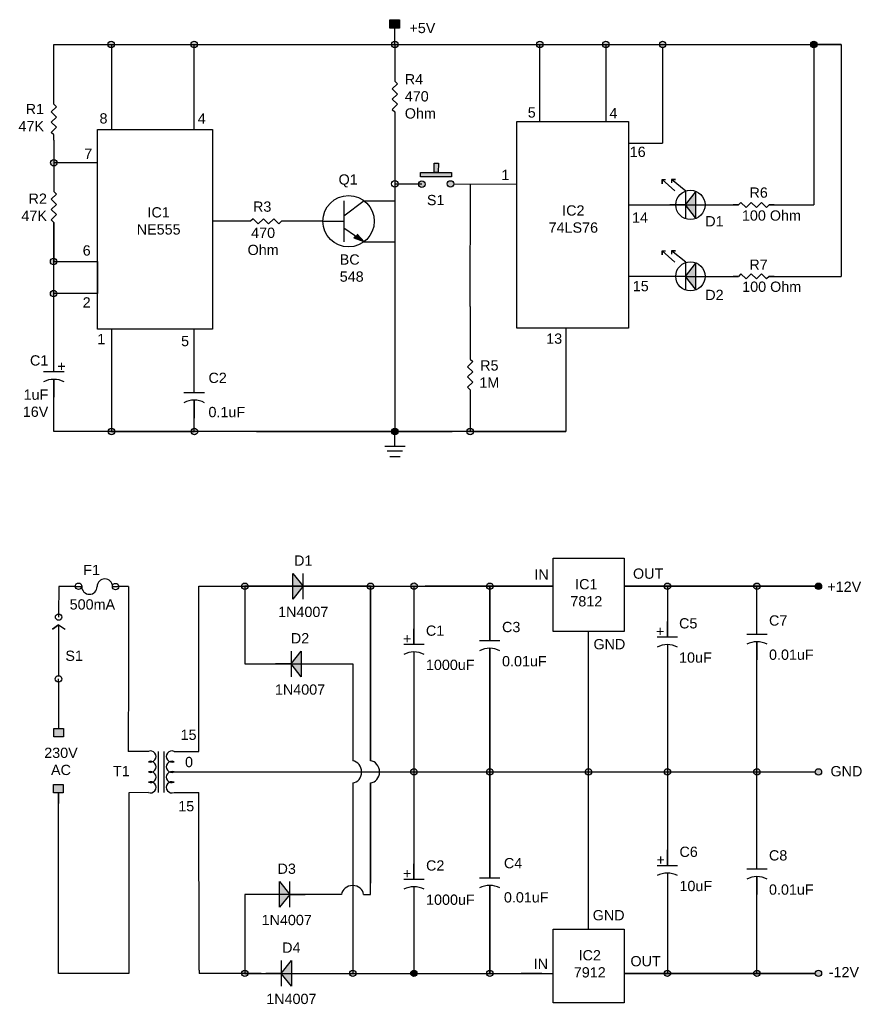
# Model space of a CAD drawing. Header units: inches. Extents: x -19.27 to -11.08, y 13.69 to 23.28.
import ezdxf

# ---------------------------------------------------------------- set-up
doc = ezdxf.new("R2010")
doc.units = ezdxf.units.IN
doc.header["$MEASUREMENT"] = 0

# ---------------------------------------------------------------- blocks, each defined once
blk = doc.blocks.new('Resistor')
at = {"color": 7}
blk.add_lwpolyline([(0, 0), (0.05, 0), (0.075, 0.025), (0.125, -0.025), (0.175, 0.025), (0.225, -0.025), (0.275, 0.025), (0.325, -0.025), (0.35, 0), (0.4, 0)], dxfattribs=at)
blk = doc.blocks.new('Capacitor')
at = {"color": 7}
for p, q in [((0.15, -0.1), (0.15, 0.1)), ((0.15, 0), (0, 0)), ((0.225, 0), (0.4, 0))]:
    blk.add_line(p, q, dxfattribs=at)
blk.add_arc((0.4375, 0), 0.2125, 151.9275, 208.0725, dxfattribs=at)
blk = doc.blocks.new('Transistor - NPN')
at = {"color": 7}
for p, q in [((0.199999, 0.2), (0.199999, -0.2)), ((0.399999, 0.2), (0.199999, 0.05)), ((0, 0), (0.199999, 0)), ((0.316132, -0.145536), (0.201153, -0.069033)), ((0.302516, -0.166503), (0.316132, -0.145536)), ((0.399999, -0.2), (0.302516, -0.166503)), ((0.329748, -0.124569), (0.399999, -0.2))]:
    blk.add_line(p, q, dxfattribs=at)
blk.add_solid([(0.302516, -0.166503), (0.399999, -0.2), (0.329748, -0.124569)], dxfattribs=at)
blk = doc.blocks.new('Ground')
at = {"color": 7}
for p, q in [((-0.1, 0), (0.1, 0)), ((0.075, -0.05), (-0.075, -0.05)), ((-0.05, -0.1), (0.05, -0.1))]:
    blk.add_line(p, q, dxfattribs=at)
blk = doc.blocks.new('Diode')
at = {"color": 7}
for p, q in [((0.15, 0.125), (0.25, 0)), ((0.15, -0.125), (0.15, 0.125)), ((0.25, -0.125), (0.25, 0.125)), ((0.15, 0), (0, 0)), ((0.25, 0), (0.15, -0.125)), ((0.25, 0), (0.4, 0))]:
    blk.add_line(p, q, dxfattribs=at)
blk.add_solid([(0.15, -0.125), (0.25, 0), (0.15, 0.125)], dxfattribs=at)
blk = doc.blocks.new('Transformer')
at = {"color": 7}
for p, q in [((0.1, 0), (0.1, 0.4)), ((0.15, 0.4), (0.15, 0))]:
    blk.add_line(p, q, dxfattribs=at)
for centre, start, end in [((0.0208, 0.35), 247.3801, 112.6199), ((0.2292, 0.35), 67.38014, 292.6199), ((0.0208, 0.25), 247.3801, 112.6199), ((0.2292, 0.25), 67.38014, 292.6199), ((0.0208, 0.15), 247.3801, 112.6199), ((0.2292, 0.15), 67.38014, 292.6199), ((0.0208, 0.05), 247.3801, 112.6199), ((0.2292, 0.05), 67.38014, 292.6199)]:
    blk.add_arc(centre, 0.0542, start, end, dxfattribs=at)
blk = doc.blocks.new('Fuse')
at = {"color": 7}
for p, q in [((0, 0), (0.05, 0)), ((0.35, 0), (0.4, 0))]:
    blk.add_line(p, q, dxfattribs=at)
for centre, start, end in [((0.125, 0), 180, 0), ((0.275, 0), 0, 180)]:
    blk.add_arc(centre, 0.075, start, end, dxfattribs=at)

msp = doc.modelspace()

# ---------------------------------------------------------------- hatches: boundary and pattern name
msp.add_hatch(color=152).paths.add_polyline_path([(-15.6596, 23.2809), (-15.5665, 23.2809), (-15.5665, 23.1994), (-15.6596, 23.1994)])
h = msp.add_hatch(color=256)
edge = h.paths.add_edge_path()
edge.add_arc((-13.0021, 23.04), 0.0316, 0, 360)
edge = h.paths.add_edge_path()
edge.add_arc((-13.5546, 23.04), 0.0316, 0, 360)
edge = h.paths.add_edge_path()
edge.add_arc((-14.1989, 23.04), 0.0316, 0, 360)
edge = h.paths.add_edge_path()
edge.add_arc((-15.6108, 23.04), 0.0316, 0, 360)
edge = h.paths.add_edge_path()
edge.add_arc((-17.5646, 23.04), 0.0316, 0, 360)
edge = h.paths.add_edge_path()
edge.add_arc((-18.3746, 23.04), 0.0316, 0, 360)
edge = h.paths.add_edge_path()
edge.add_arc((-18.9331, 21.8872), 0.0316, 0, 360)
edge = h.paths.add_edge_path()
edge.add_arc((-18.9347, 20.6113), 0.0316, 0, 360)
edge = h.paths.add_edge_path()
edge.add_arc((-18.9346, 20.9247), 0.0316, 0, 360)
edge = h.paths.add_edge_path()
edge.add_arc((-18.3702, 19.2682), 0.0316, 0, 360)
edge = h.paths.add_edge_path()
edge.add_arc((-17.5638, 19.2682), 0.0316, 0, 360)
edge = h.paths.add_edge_path()
edge.add_arc((-14.8773, 19.2682), 0.0316, 0, 360)
h = msp.add_hatch(color=256)
edge = h.paths.add_edge_path()
edge.add_arc((-11.5308, 23.04), 0.0316, 0, 360)
h = msp.add_hatch(color=152)
h.paths.add_polyline_path([(-15.0591, 21.7924), (-15.0592, 21.7504), (-15.3621, 21.7511), (-15.362, 21.7931)])
h.paths.add_polyline_path([(-15.1872, 21.8829), (-15.1874, 21.7927), (-15.2283, 21.7928), (-15.2281, 21.883)])
edge = h.paths.add_edge_path()
edge.add_arc((-15.3487, 21.6784), 0.0316, 0, 360)
edge = h.paths.add_edge_path()
edge.add_arc((-15.0689, 21.6805), 0.0316, 0, 360)
h = msp.add_hatch(color=256)
edge = h.paths.add_edge_path()
edge.add_arc((-15.6108, 19.2682), 0.0316, 0, 360)
h = msp.add_hatch(color=256)
h.paths.add_polyline_path([(-18.9335, 16.3743), (-18.8396, 16.3743), (-18.8396, 16.2915), (-18.9335, 16.2915)])
h.paths.add_polyline_path([(-18.9365, 15.828), (-18.8426, 15.828), (-18.8426, 15.7451), (-18.9365, 15.7451)])
edge = h.paths.add_edge_path()
edge.add_arc((-17.0721, 17.7594), 0.0316, 0, 360)
edge = h.paths.add_edge_path()
edge.add_arc((-15.8484, 17.7594), 0.0316, 0, 360)
edge = h.paths.add_edge_path()
edge.add_arc((-15.4241, 17.7599), 0.0316, 0, 360)
edge = h.paths.add_edge_path()
edge.add_arc((-14.6866, 17.7594), 0.0316, 0, 360)
edge = h.paths.add_edge_path()
edge.add_arc((-15.4246, 15.9502), 0.0316, 0, 360)
edge = h.paths.add_edge_path()
edge.add_arc((-14.6866, 15.9502), 0.0316, 0, 360)
edge = h.paths.add_edge_path()
edge.add_arc((-13.7254, 15.9502), 0.0316, 0, 360)
edge = h.paths.add_edge_path()
edge.add_arc((-12.9564, 15.9502), 0.0316, 0, 360)
edge = h.paths.add_edge_path()
edge.add_arc((-12.0835, 15.9502), 0.0316, 0, 360)
edge = h.paths.add_edge_path()
edge.add_arc((-11.485, 15.9502), 0.0316, 0, 360)
edge = h.paths.add_edge_path()
edge.add_arc((-12.0835, 17.7594), 0.0316, 0, 360)
edge = h.paths.add_edge_path()
edge.add_arc((-12.9564, 17.7594), 0.0316, 0, 360)
edge = h.paths.add_edge_path()
edge.add_arc((-14.6866, 13.9876), 0.0316, 0, 360)
edge = h.paths.add_edge_path()
edge.add_arc((-16.0213, 13.9876), 0.0316, 0, 360)
edge = h.paths.add_edge_path()
edge.add_arc((-17.0721, 13.9876), 0.0316, 0, 360)
edge = h.paths.add_edge_path()
edge.add_arc((-12.9564, 13.9876), 0.0316, 0, 360)
edge = h.paths.add_edge_path()
edge.add_arc((-12.0835, 13.9876), 0.0316, 0, 360)
edge = h.paths.add_edge_path()
edge.add_arc((-11.485, 13.9876), 0.0316, 0, 360)
edge = h.paths.add_edge_path()
edge.add_line((-11.4534, 17.7594), (-13.3767, 17.7594))
h = msp.add_hatch(color=256)
edge = h.paths.add_edge_path()
edge.add_arc((-11.485, 17.7594), 0.0316, 0, 360)
h = msp.add_hatch(color=256)
edge = h.paths.add_edge_path()
edge.add_arc((-15.4246, 13.9876), 0.0316, 0, 360)

# ---------------------------------------------------------------- linework, layer by layer
for p, q in [((-15.6108, 23.04), (-15.6108, 23.2133)), ((-18.3721, 23.04), (-18.3721, 22.2118)), ((-17.565, 22.2118), (-17.565, 23.04)), ((-17.565, 23.04), (-16.9596, 23.04)), ((-15.9522, 23.04), (-15.5406, 23.04)), ((-15.6108, 23.04), (-15.6108, 22.6816)), ((-15.054, 23.04), (-14.359, 23.04)), ((-14.1989, 22.2902), (-14.1989, 23.04)), ((-13.5546, 23.04), (-13.5546, 22.2902)), ((-13.0026, 23.04), (-11.2625, 23.04)), ((-11.2625, 23.04), (-11.531, 23.04)), ((-11.2625, 23.04), (-11.2625, 20.7792)), ((-13.0021, 23.0084), (-13.0021, 22.0775)), ((-11.5308, 23.0084), (-11.5308, 21.4752)), ((-15.6108, 22.3816), (-15.6108, 21.6983)), ((-13.605, 22.2902), (-13.4705, 22.2902)), ((-18.9326, 22.1074), (-18.9325, 21.6559)), ((-13.336, 22.0775), (-13.0021, 22.0775)), ((-18.5066, 21.8872), (-18.9326, 21.8872)), ((-15.6108, 21.6983), (-15.6108, 19.2682)), ((-13.336, 21.7082), (-13.336, 21.2828)), ((-15.3487, 21.6784), (-15.6108, 21.6784)), ((-15.0373, 21.6805), (-14.4234, 21.6794)), ((-14.8773, 20.4861), (-14.8752, 21.6802)), ((-15.9086, 21.5167), (-15.6108, 21.5167)), ((-13.336, 21.4752), (-12.7818, 21.4752)), ((-12.7818, 21.4752), (-12.2646, 21.4752)), ((-12.5312, 21.4752), (-12.3194, 21.4752)), ((-11.9646, 21.4752), (-11.5308, 21.4752)), ((-18.9326, 21.306), (-18.9326, 20.9247)), ((-17.0162, 21.3167), (-17.3856, 21.3167)), ((-16.3086, 21.3167), (-16.7162, 21.3167)), ((-15.9086, 21.1167), (-15.6108, 21.1167)), ((-18.9326, 20.9247), (-18.5066, 20.9247)), ((-18.5066, 20.9247), (-18.5066, 20.6113)), ((-12.7755, 20.7792), (-13.336, 20.7792)), ((-12.7755, 20.7792), (-12.2646, 20.7792)), ((-12.5312, 20.7792), (-12.3194, 20.7792)), ((-11.9646, 20.7792), (-11.2625, 20.7792)), ((-18.5066, 20.6113), (-18.9326, 20.6113)), ((-14.8773, 20.4861), (-14.8773, 19.9742)), ((-18.3721, 20.2643), (-18.3721, 19.2682)), ((-17.565, 19.6483), (-17.565, 20.2643)), ((-13.6723, 20.2755), (-14.0983, 20.2755)), ((-13.9465, 20.2755), (-13.9465, 19.2682)), ((-14.8773, 19.6742), (-14.8773, 19.2682)), ((-18.9326, 19.5292), (-18.9326, 19.6042)), ((-17.565, 19.2682), (-17.565, 19.5733)), ((-18.3721, 19.2682), (-17.565, 19.2682)), ((-16.9596, 19.2682), (-15.054, 19.2682)), ((-15.6097, 19.1246), (-15.6108, 19.2682)), ((-14.8522, 19.2682), (-13.9465, 19.2682)), ((-14.2244, 19.2682), (-14.4262, 19.2682)), ((-18.8847, 17.7563), (-18.8858, 17.4915)), ((-18.7227, 17.7563), (-18.8847, 17.7563)), ((-18.7227, 17.7563), (-18.7111, 17.7563)), ((-18.6598, 17.7563), (-18.6611, 17.7563)), ((-18.3611, 17.7563), (-18.3624, 17.7563)), ((-18.2991, 17.7563), (-18.3111, 17.7563)), ((-18.2068, 17.7563), (-18.2991, 17.7563)), ((-18.2068, 17.7563), (-18.2068, 16.928)), ((-17.5192, 16.9312), (-17.5192, 17.7594)), ((-17.5192, 17.7594), (-16.9139, 17.7594)), ((-17.0721, 17.7594), (-17.0721, 17.0024)), ((-15.8484, 17.7594), (-17.0721, 17.7594)), ((-17.0721, 17.7594), (-17.0721, 17.0024)), ((-16.9139, 17.7594), (-15.9064, 17.7594)), ((-15.9064, 17.7594), (-15.4948, 17.7594)), ((-15.8484, 17.7594), (-15.8484, 16.0571)), ((-15.8484, 16.0571), (-15.8484, 17.7594)), ((-15.8484, 16.0571), (-15.8484, 17.7594)), ((-15.4948, 17.7594), (-14.0673, 17.7594)), ((-15.4246, 17.7594), (-15.4246, 17.1948)), ((-14.0673, 17.7594), (-15.3152, 17.7594)), ((-15.0082, 17.7594), (-14.3132, 17.7594)), ((-14.6866, 17.7594), (-14.6866, 17.23)), ((-14.6866, 17.23), (-14.6866, 17.7594)), ((-11.4534, 17.7594), (-13.3767, 17.7594)), ((-13.3767, 17.7594), (-12.9564, 17.7594)), ((-13.3767, 17.7594), (-11.4534, 17.7594)), ((-12.9568, 17.7594), (-11.4534, 17.7594)), ((-12.9564, 17.7594), (-12.9564, 17.2661)), ((-12.0835, 17.2938), (-12.0835, 17.7594)), ((-11.4534, 17.7594), (-11.4852, 17.7594)), ((-11.485, 17.7594), (-11.485, 17.7278)), ((-12.9564, 17.7278), (-12.9564, 17.2661)), ((-18.8858, 17.4915), (-18.8858, 17.4599)), ((-18.8862, 17.3827), (-18.9454, 17.3402)), ((-18.8862, 17.3827), (-18.8868, 17.2268)), ((-13.7254, 14.4169), (-13.7254, 17.3172)), ((-18.8868, 17.2268), (-18.8868, 16.888)), ((-12.9564, 17.1911), (-12.9564, 15.0397)), ((-12.9564, 17.1911), (-12.9564, 16.7969)), ((-12.0835, 15.0049), (-12.0835, 17.2188)), ((-17.5189, 16.1503), (-17.5192, 17.0877)), ((-15.4246, 17.1198), (-15.4246, 14.9063)), ((-14.6866, 17.155), (-14.6866, 14.9192)), ((-14.6866, 14.9192), (-14.6866, 17.155)), ((-17.0721, 17.0024), (-16.0213, 17.0024)), ((-16.0213, 17.0024), (-16.0213, 16.6462)), ((-18.2068, 16.928), (-18.2088, 16.1508)), ((-18.8868, 16.8268), (-18.8868, 16.8564)), ((-18.8868, 16.8268), (-18.8868, 16.3753)), ((-16.0213, 16.6462), (-16.0213, 16.057)), ((-18.8868, 16.3753), (-18.8868, 16.3743)), ((-18.8867, 16.2924), (-18.8867, 16.2924)), ((-18.0118, 16.1502), (-18.2088, 16.1508)), ((-17.7618, 16.1502), (-17.5189, 16.1503)), ((-17.7618, 15.9502), (-11.5167, 15.9502)), ((-15.3152, 15.9502), (-14.6866, 15.9502)), ((-14.6866, 15.9502), (-14.6866, 14.9192)), ((-16.0213, 15.8435), (-16.0213, 13.9876)), ((-15.8484, 14.7564), (-15.8484, 15.8434)), ((-15.8484, 14.8656), (-15.8484, 15.8434)), ((-15.8484, 15.8434), (-15.8484, 14.8656)), ((-18.8868, 15.7451), (-18.8868, 15.6441)), ((-18.0118, 15.7502), (-18.2031, 15.7475)), ((-18.2031, 15.7475), (-18.2031, 13.9876)), ((-17.7618, 15.7502), (-17.5187, 15.7503)), ((-17.5181, 14.0192), (-17.5187, 15.7503)), ((-12.9564, 14.9647), (-12.9564, 13.9876)), ((-12.0835, 13.9876), (-12.0835, 14.9299)), ((-15.4246, 14.8313), (-15.4246, 13.9876)), ((-14.6866, 13.9876), (-14.6866, 14.8442)), ((-14.6866, 14.8442), (-14.6866, 13.9876)), ((-14.6866, 14.8442), (-14.6866, 13.9876)), ((-16.1291, 14.7564), (-17.0721, 14.7564)), ((-17.0721, 14.7564), (-17.0721, 13.9876)), ((-15.9155, 14.7564), (-15.8484, 14.7564)), ((-18.8868, 14.4955), (-18.8868, 14.5705)), ((-18.8868, 14.2486), (-18.8868, 14.3236)), ((-18.8864, 13.9876), (-18.8868, 14.2486)), ((-17.5181, 14.0192), (-17.5181, 13.9876)), ((-18.2031, 13.9876), (-18.8864, 13.9876)), ((-16.9139, 13.9876), (-17.5181, 13.9876)), ((-17.0721, 13.9876), (-16.9139, 13.9876)), ((-16.9139, 13.9876), (-15.0082, 13.9876)), ((-16.0213, 13.9876), (-15.8484, 13.9876)), ((-15.0082, 13.9876), (-14.6866, 13.9876)), ((-14.8065, 13.9876), (-14.0673, 13.9876)), ((-14.6866, 13.9876), (-14.0673, 13.9876)), ((-14.1787, 13.9876), (-14.3805, 13.9876)), ((-11.5167, 13.9876), (-13.3767, 13.9876)), ((-13.3767, 13.9876), (-11.5167, 13.9876)), ((-12.9564, 13.9876), (-12.0835, 13.9876))]:
    msp.add_line(p, q)
at = {"lineweight": 25}
for p, q in [((-13.0081, 21.7226), (-12.8849, 21.6123)), ((-13.0081, 21.7226), (-13.0081, 21.6817)), ((-13.0081, 21.6817), (-13.0081, 21.7226)), ((-13.0081, 21.7226), (-12.9732, 21.7226)), ((-12.7764, 21.6109), (-12.9164, 21.7226)), ((-12.9164, 21.7226), (-12.8785, 21.7226)), ((-12.8785, 21.7226), (-12.9164, 21.7226)), ((-12.9164, 21.7226), (-12.9164, 21.69)), ((-13.0081, 21.0287), (-12.8849, 20.9184)), ((-13.0081, 21.0287), (-13.0081, 20.9878)), ((-13.0081, 20.9878), (-13.0081, 21.0287)), ((-13.0081, 21.0287), (-12.9732, 21.0287)), ((-12.7764, 20.917), (-12.9164, 21.0287)), ((-12.9164, 21.0287), (-12.8785, 21.0287)), ((-12.8785, 21.0287), (-12.9164, 21.0287)), ((-12.9164, 21.0287), (-12.9164, 20.9961)), ((-18.9454, 17.3402), (-18.8862, 17.3827)), ((-18.8862, 17.3827), (-18.8233, 17.3421))]:
    msp.add_line(p, q, dxfattribs=at)
at = {"color": 0}
msp.add_lwpolyline([(-15.6596, 23.2809), (-15.5665, 23.2809), (-15.5665, 23.1994), (-15.6596, 23.1994)], close=True, dxfattribs=at)
for points in [[(-18.9326, 22.4574), (-18.9326, 23.04), (-13.0026, 23.04)], [(-18.9326, 19.8511), (-18.9326, 21.306)], [(-18.9326, 19.6042), (-18.9326, 19.7761)], [(-13.9465, 19.2682), (-18.9326, 19.2682), (-18.9326, 19.5292)], [(-18.8868, 14.5705), (-18.8868, 15.7451)], [(-18.8868, 14.3236), (-18.8868, 14.4955)]]:
    msp.add_lwpolyline(points)
for points in [[(-14.4234, 22.2902), (-13.336, 22.2902), (-13.336, 20.2755), (-14.4234, 20.2755)], [(-18.5066, 22.2118), (-17.3856, 22.2118), (-17.3856, 20.2643), (-18.5066, 20.2643)], [(-14.0673, 18.0333), (-13.3767, 18.0333), (-13.3767, 17.3172), (-14.0673, 17.3172)], [(-18.9335, 16.3743), (-18.8396, 16.3743), (-18.8396, 16.2915), (-18.9335, 16.2915)], [(-18.9365, 15.828), (-18.8426, 15.828), (-18.8426, 15.7451), (-18.9365, 15.7451)], [(-14.0673, 14.4169), (-13.3767, 14.4169), (-13.3767, 13.7008), (-14.0673, 13.7008)]]:
    msp.add_lwpolyline(points, close=True)
at = {"color": 5}
for points in [[(-15.1872, 21.8829), (-15.1874, 21.7927), (-15.2283, 21.7928), (-15.2281, 21.883)], [(-15.0591, 21.7924), (-15.0592, 21.7504), (-15.3621, 21.7511), (-15.362, 21.7931)]]:
    msp.add_lwpolyline(points, close=True, dxfattribs=at)
for centre, radius in [((-18.3746, 23.04), 0.0316), ((-17.5646, 23.04), 0.0316), ((-15.6108, 23.04), 0.0316), ((-14.1989, 23.04), 0.0316), ((-13.5546, 23.04), 0.0316), ((-13.0021, 23.04), 0.0316), ((-11.5308, 23.04), 0.0316), ((-18.9331, 21.8872), 0.0316), ((-15.6108, 21.6816), 0.0316), ((-12.7316, 21.4758), 0.1424), ((-16.0616, 21.3167), 0.2499), ((-18.9346, 20.9247), 0.0316), ((-12.7316, 20.7798), 0.1424), ((-18.9347, 20.6113), 0.0316), ((-18.3702, 19.2682), 0.0316), ((-17.5638, 19.2682), 0.0316), ((-15.6108, 19.2682), 0.0316), ((-14.8773, 19.2682), 0.0316), ((-18.6912, 17.7594), 0.0316), ((-18.3308, 17.7563), 0.0316), ((-17.0721, 17.7594), 0.0316), ((-15.8484, 17.7594), 0.0316), ((-15.4241, 17.7599), 0.0316), ((-14.6866, 17.7594), 0.0316), ((-12.9564, 17.7594), 0.0316), ((-12.0835, 17.7594), 0.0316), ((-11.485, 17.7594), 0.0316), ((-18.8858, 17.4599), 0.0316), ((-18.8868, 16.8564), 0.0316), ((-15.4246, 15.9502), 0.0316), ((-14.6866, 15.9502), 0.0316), ((-13.7254, 15.9502), 0.0316), ((-12.9564, 15.9502), 0.0316), ((-12.0835, 15.9502), 0.0316), ((-11.485, 15.9502), 0.0316), ((-17.0721, 13.9876), 0.0316), ((-16.0213, 13.9876), 0.0316), ((-15.4246, 13.9876), 0.0316), ((-14.6866, 13.9876), 0.0316), ((-12.9564, 13.9876), 0.0316), ((-12.0835, 13.9876), 0.0316), ((-11.485, 13.9876), 0.0316)]:
    msp.add_circle(centre, radius)
for centre in [(-15.3487, 21.6784), (-15.0689, 21.6805)]:
    msp.add_circle(centre, 0.0316, dxfattribs=at)
for centre, major_axis, start_param, end_param in [((-16.0274, 15.9502), (0, -0.107), 0.06603, 3.075563), ((-15.8523, 15.9502), (0, -0.107), 0.041289, 3.100304), ((-16.0223, 14.7506), (0.107, 0), 0.062202, 3.079391)]:
    msp.add_ellipse(centre, major_axis=major_axis, ratio=0.862895, start_param=start_param, end_param=end_param)

# ---------------------------------------------------------------- block references
for name, p, rotation in [('Resistor', (-15.6108, 22.7316), 270), ('Resistor', (-18.9326, 22.1074), 90), ('Resistor', (-18.9325, 21.6559), 270), ('Diode', (-12.5312, 21.4752), 180), ('Resistor', (-11.9146, 21.4752), 180), ('Resistor', (-16.6662, 21.3167), 180), ('Diode', (-12.5312, 20.7792), 180), ('Resistor', (-11.9146, 20.7792), 180), ('Capacitor', (-18.9326, 20.0011), 270), ('Resistor', (-14.8773, 20.0242), 270), ('Capacitor', (-17.565, 19.7983), 270), ('Capacitor', (-14.6866, 17.38), 270), ('Capacitor', (-12.9564, 17.4161), 270), ('Capacitor', (-12.0835, 17.4438), 270), ('Capacitor', (-15.4246, 17.3448), 270), ('Diode', (-16.3721, 17.0024), 180), ('Capacitor', (-12.9564, 15.1897), 270), ('Capacitor', (-14.6866, 15.0692), 270), ('Capacitor', (-12.0835, 15.1549), 270), ('Capacitor', (-15.4246, 15.0563), 270), ('Diode', (-16.4689, 13.9876), 180)]:
    msp.add_blockref(name, p, dxfattribs=dict(rotation=rotation))
for name, p in [('Transistor - NPN', (-16.3086, 21.3167)), ('Ground', (-15.6097, 19.1246)), ('Diode', (-16.7531, 17.7594)), ('Fuse', (-18.7111, 17.7563)), ('Transformer', (-18.0118, 15.7502)), ('Diode', (-16.8847, 14.7564))]:
    msp.add_blockref(name, p)

# ---------------------------------------------------------------- texts
at = {"char_height": 0.1, "width": 0.779399}
for s, insert, attachment_point in [('{\\fArial|b0|i0|c0|p34;+5V}', (-15.3422, 23.1994), 5), ('{\\fArial|b0|i0|c0|p34;R4 \\P470\\POhm}', (-15.5139, 22.5334), 4), ('{\\fArial|b0|i0|c0|p34;R1\\P47K}', (-19.0282, 22.3269), 6), ('{\\fArial|b0|i0|c0|p34;8}', (-18.4487, 22.3183), 5), ('{\\fArial|b0|i0|c0|p34;4}', (-17.4914, 22.3183), 5), ('{\\fArial|b0|i0|c0|p34;5}', (-14.2773, 22.3762), 5), ('{\\fArial|b0|i0|c0|p34;4}', (-13.4812, 22.3702), 5), ('{\\fArial|b0|i0|c0|p34;7}', (-18.5974, 21.974), 5), ('{\\fArial|b0|i0|c0|p34;16}', (-13.2453, 21.9924), 5), ('{\\fArial|b0|i0|c0|p34;1}', (-14.5342, 21.7679), 5), ('{\\fArial|b0|i0|c0|p34;Q1}', (-16.0658, 21.71), 5), ('{\\fArial|b0|i0|c0|p34;R6}', (-12.0672, 21.5954), 5), ('{\\fArial|b0|i0|c0|p34;R2\\P47K}', (-19, 21.4534), 6), ('{\\fArial|b0|i0|c0|p34;R3}', (-16.903, 21.4585), 5), ('{\\fArial|b0|i0|c0|p34;S1}', (-15.2129, 21.5227), 5), ('{\\fArial|b0|i0|c0|p34;IC1\\PNE555}', (-17.9115, 21.3196), 5), ('{\\fArial|b0|i0|c0|p34;IC2\\P74LS76}', (-13.8723, 21.3377), 5), ('{\\fArial|b0|i0|c0|p34;14}', (-13.2231, 21.3524), 5), ('{\\fArial|b0|i0|c0|p34;100 Ohm}', (-11.9427, 21.3719), 5), ('{\\fArial|b0|i0|c0|p34;D1}', (-12.4978, 21.3168), 5), ('{\\fArial|b0|i0|c0|p34;470 \\POhm}', (-16.8938, 21.1203), 5), ('{\\fArial|b0|i0|c0|p34;6}', (-18.6125, 21.0315), 5), ('{\\fArial|b0|i0|c0|p34;BC \\P548}', (-16.1477, 20.8599), 4), ('{\\fArial|b0|i0|c0|p34;R7}', (-12.0685, 20.8939), 5), ('{\\fArial|b0|i0|c0|p34;15}', (-13.2155, 20.6839), 5), ('{\\fArial|b0|i0|c0|p34;100 Ohm}', (-11.9401, 20.6781), 5), ('{\\fArial|b0|i0|c0|p34;D2}', (-12.4978, 20.5988), 5), ('{\\fArial|b0|i0|c0|p34;2}', (-18.6125, 20.5259), 5), ('{\\fArial|b0|i0|c0|p34;1}', (-18.4708, 20.1687), 5), ('{\\fArial|b0|i0|c0|p34;5}', (-17.654, 20.1484), 5), ('{\\fArial|b0|i0|c0|p34;13}', (-14.0588, 20.1721), 5), ('{\\fArial|b0|i0|c0|p34;C1\\P\\P1uF\\P16V}', (-18.9864, 19.7098), 6), ('{\\fArial|b0|i0|c0|p34;R5\\P1M}', (-14.6902, 19.8282), 5), ('{\\fArial|b0|i0|c0|p34;+}', (-18.8564, 19.9045), 5), ('{\\fArial|b0|i0|c0|p34;C2\\P\\P0.1uF}', (-17.4263, 19.6233), 4), ('{\\fArial|b0|i0|c0|p34;D1\\P\\P\\P1N4007}', (-16.5031, 17.7594), 5), ('{\\fArial|b0|i0|c0|p34;F1}', (-18.5649, 17.9183), 5), ('{\\fArial|b0|i0|c0|p34;IN}', (-14.2515, 17.8739), 4), ('{\\fArial|b0|i0|c0|p34;OUT}', (-13.1435, 17.8821), 5), ('{\\fArial|b0|i0|c0|p34;IC1\\P7812}', (-13.7459, 17.6958), 5), ('{\\fArial|b0|i0|c0|p34;+12V}', (-11.2328, 17.755), 5), ('{\\fArial|b0|i0|c0|p34;500mA}', (-18.5572, 17.582), 5), ('{\\fArial|b0|i0|c0|p34;C7\\P\\P0.01uF}', (-11.9661, 17.2588), 4), ('{\\fArial|b0|i0|c0|p34;C1\\P\\P1000uF}', (-15.3081, 17.1598), 4), ('{\\fArial|b0|i0|c0|p34;C3\\P\\P0.01uF}', (-14.5666, 17.1951), 4), ('{\\fArial|b0|i0|c0|p34;C5\\P\\P10uF}', (-12.8423, 17.2311), 4), ('{\\fArial|b0|i0|c0|p34;D2\\P\\P\\P1N4007}', (-16.5344, 17.0024), 5), ('{\\fArial|b0|i0|c0|p34;+}', (-15.4912, 17.2499), 5), ('{\\fArial|b0|i0|c0|p34;+}', (-13.0255, 17.3212), 5), ('{\\fArial|b0|i0|c0|p34;GND}', (-13.521, 17.1945), 5), ('{\\fArial|b0|i0|c0|p34;S1}', (-18.7348, 17.0819), 5), ('{\\fArial|b0|i0|c0|p34;15}', (-17.6978, 16.3118), 4), ('{\\fArial|b0|i0|c0|p34;230V\\PAC}', (-18.863, 16.0525), 5), ('{\\fArial|b0|i0|c0|p34;0}', (-17.6157, 16.046), 5), ('{\\fArial|b0|i0|c0|p34;T1}', (-18.1929, 15.9586), 6), ('{\\fArial|b0|i0|c0|p34;GND}', (-11.2122, 15.9566), 5), ('{\\fArial|b0|i0|c0|p34;15}', (-17.5653, 15.6157), 6), ('{\\fArial|b0|i0|c0|p34;C6\\P\\P10uF}', (-12.8384, 15.0047), 4), ('{\\fArial|b0|i0|c0|p34;C8\\P\\P0.01uF}', (-11.9666, 14.9699), 4), ('{\\fArial|b0|i0|c0|p34;C2\\P\\P1000uF}', (-15.3067, 14.8713), 4), ('{\\fArial|b0|i0|c0|p34;C4\\P\\P0.01uF}', (-14.5484, 14.8942), 4), ('{\\fArial|b0|i0|c0|p34;+}', (-13.0216, 15.0948), 5), ('{\\fArial|b0|i0|c0|p34;D3\\P\\P\\P1N4007}', (-16.6642, 14.7564), 5), ('{\\fArial|b0|i0|c0|p34;+}', (-15.4898, 14.9614), 5), ('{\\fArial|b0|i0|c0|p34;GND}', (-13.5282, 14.5534), 5), ('{\\fArial|b0|i0|c0|p34;D4\\P\\P\\P1N4007}', (-16.6189, 13.9876), 5), ('{\\fArial|b0|i0|c0|p34;IC2\\P7912}', (-13.7122, 14.08), 5), ('{\\fArial|b0|i0|c0|p34;IN}', (-14.1877, 14.0797), 5), ('{\\fArial|b0|i0|c0|p34;OUT}', (-13.1685, 14.1054), 5), ('{\\fArial|b0|i0|c0|p34;-12V}', (-11.2369, 13.9993), 5)]:
    msp.add_mtext(s, dxfattribs=dict(at, insert=insert, attachment_point=attachment_point))

doc.saveas('drawing.dxf')
